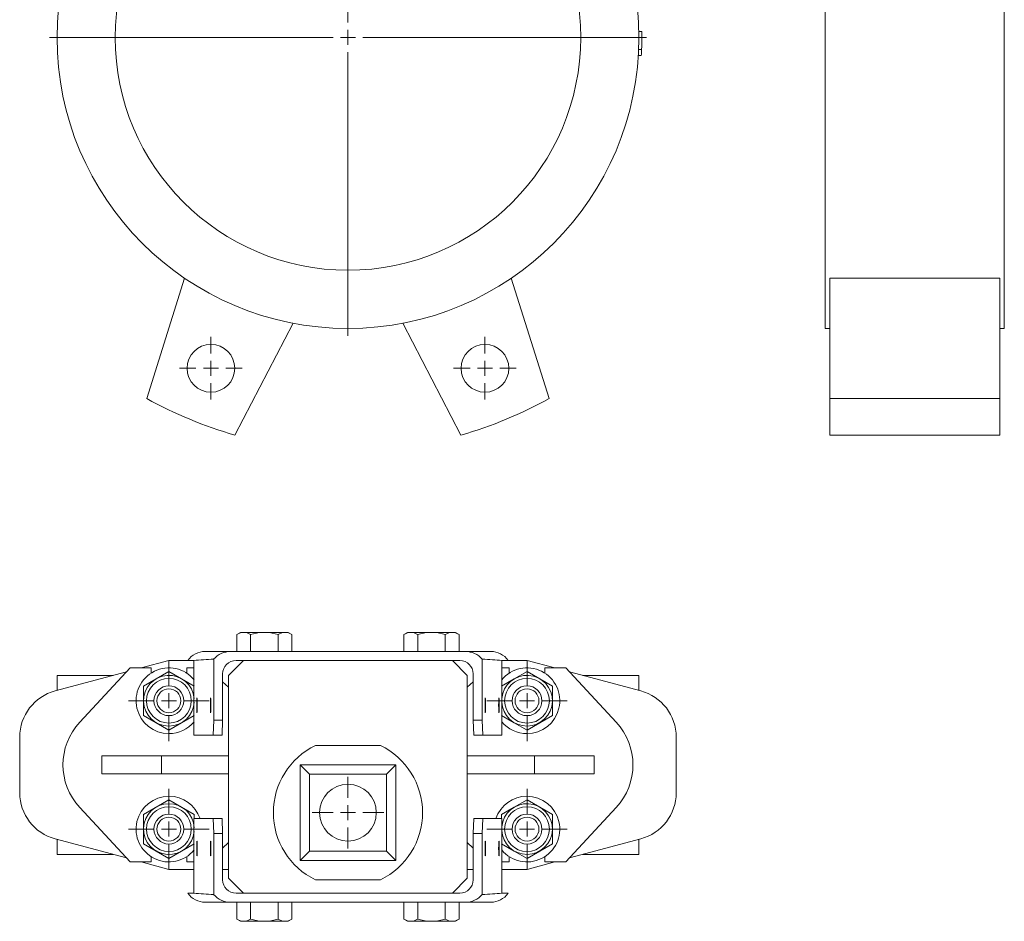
# Model space of a CAD drawing. Header units: millimetres. Extents: x -135 to 218, y 21 to 816.
# Tile 1 of 2: x -135 to 195, y 21 to 323. Entities that reach past the tile are written whole.
import ezdxf

# ---------------------------------------------------------------- set-up
doc = ezdxf.new("R2010")
doc.units = ezdxf.units.MM

# ---------------------------------------------------------------- blocks, each defined once
blk = doc.blocks.new('SW_CENTERMARKSYMBOL_0')
at = {"color": 0, "linetype": 'Continuous', "lineweight": 0}
for p, q in [((0, 5), (0, 100)), ((-5, 0), (-100, 0)), ((0, 0), (-2.5, 0)), ((0, 0), (0, 2.5)), ((0, 0), (0, -2.5)), ((0, 0), (2.5, 0)), ((5, 0), (100, 0)), ((0, -5), (0, -100))]:
    blk.add_line(p, q, dxfattribs=at)
blk = doc.blocks.new('SW_CENTERMARKSYMBOL_3')
at = {"color": 0, "linetype": 'Continuous', "lineweight": 0}
for p, q in [((0, 5), (0, 10.5)), ((-5, 0), (-10.5, 0)), ((0, 0), (-2.5, 0)), ((0, 0), (0, 2.5)), ((0, 0), (0, -2.5)), ((0, 0), (2.5, 0)), ((5, 0), (10.5, 0)), ((0, -5), (0, -10.5))]:
    blk.add_line(p, q, dxfattribs=at)
blk = doc.blocks.new('SW_CENTERMARKSYMBOL_4')
at = {"color": 0, "linetype": 'Continuous', "lineweight": 0}
for p, q in [((0, 5), (0, 10.5)), ((-5, 0), (-10.5, 0)), ((0, 0), (-2.5, 0)), ((0, 0), (0, 2.5)), ((0, 0), (0, -2.5)), ((0, 0), (2.5, 0)), ((5, 0), (10.5, 0)), ((0, -5), (0, -10.5))]:
    blk.add_line(p, q, dxfattribs=at)
blk = doc.blocks.new('SW_CENTERMARKSYMBOL_15')
at = {"color": 0, "linetype": 'Continuous', "lineweight": 0}
for p, q in [((0, 5), (0, 13.5)), ((-5, 0), (-13.5, 0)), ((0, 0), (-2.5, 0)), ((0, 0), (0, 2.5)), ((0, 0), (0, -2.5)), ((0, 0), (2.5, 0)), ((5, 0), (13.5, 0)), ((0, -5), (0, -13.5))]:
    blk.add_line(p, q, dxfattribs=at)
blk = doc.blocks.new('SW_CENTERMARKSYMBOL_16')
at = {"color": 0, "linetype": 'Continuous', "lineweight": 0}
for p, q in [((0, 5), (0, 13.5)), ((-5, 0), (-13.5, 0)), ((0, 0), (-2.5, 0)), ((0, 0), (0, 2.5)), ((0, 0), (0, -2.5)), ((0, 0), (2.5, 0)), ((5, 0), (13.5, 0)), ((0, -5), (0, -13.5))]:
    blk.add_line(p, q, dxfattribs=at)
blk = doc.blocks.new('SW_CENTERMARKSYMBOL_17')
at = {"color": 0, "linetype": 'Continuous', "lineweight": 0}
for p, q in [((0, 5), (0, 13.5)), ((-5, 0), (-13.5, 0)), ((0, 0), (-2.5, 0)), ((0, 0), (0, 2.5)), ((0, 0), (0, -2.5)), ((0, 0), (2.5, 0)), ((5, 0), (13.5, 0)), ((0, -5), (0, -13.5))]:
    blk.add_line(p, q, dxfattribs=at)
blk = doc.blocks.new('SW_CENTERMARKSYMBOL_18')
at = {"color": 0, "linetype": 'Continuous', "lineweight": 0}
for p, q in [((0, 5), (0, 13.5)), ((-5, 0), (-13.5, 0)), ((0, 0), (-2.5, 0)), ((0, 0), (0, 2.5)), ((0, 0), (0, -2.5)), ((0, 0), (2.5, 0)), ((5, 0), (13.5, 0)), ((0, -5), (0, -13.5))]:
    blk.add_line(p, q, dxfattribs=at)
blk = doc.blocks.new('SW_CENTERMARKSYMBOL_19')
at = {"color": 0, "linetype": 'Continuous', "lineweight": 0}
for p, q in [((0, 5), (0, 12)), ((-5, 0), (-12, 0)), ((0, 0), (-2.5, 0)), ((0, 0), (0, 2.5)), ((0, 0), (0, -2.5)), ((0, 0), (2.5, 0)), ((5, 0), (12, 0)), ((0, -5), (0, -12))]:
    blk.add_line(p, q, dxfattribs=at)

msp = doc.modelspace()

# ---------------------------------------------------------------- linework, layer by layer
at = {"color": 7, "linetype": 'Continuous', "lineweight": 15}
for p, q in [((135.17, 414.68), (135.17, 219.68)), ((195.17, 414.68), (195.17, 219.68)), ((72.7, 319.17), (73.7, 319.19)), ((72.72, 317.17), (73.72, 317.17)), ((72.53, 311.17), (73.53, 311.11)), ((72.63, 313.17), (73.63, 313.13)), ((-92.21, 196.2), (-79.51, 236.49)), ((42.65, 196.2), (29.94, 236.49)), ((193.67, 236.49), (136.67, 236.49)), ((136.67, 196.2), (136.67, 236.49)), ((193.67, 196.2), (193.67, 236.49)), ((-43.14, 221.42), (-62.65, 183.95)), ((-6.42, 221.42), (13.08, 183.95)), ((135.17, 219.68), (136.67, 219.68)), ((193.67, 219.68), (195.17, 219.68)), ((193.67, 196.2), (136.67, 196.2)), ((136.67, 183.95), (136.67, 196.2)), ((193.67, 183.95), (193.67, 196.2)), ((193.67, 183.95), (136.67, 183.95)), ((-60.81, 117.84), (-62.02, 117.14)), ((-62.02, 117.14), (-62.02, 111.44)), ((-60.81, 117.84), (-60.03, 117.84)), ((-59.39, 117.84), (-60.03, 117.84)), ((-59.39, 117.84), (-53.42, 117.84)), ((-57.4, 117.14), (-57.4, 111.44)), ((-52.14, 117.84), (-53.42, 117.84)), ((-52.14, 117.84), (-46.17, 117.84)), ((-48.16, 117.14), (-48.16, 111.44)), ((-45.53, 117.84), (-46.17, 117.84)), ((-45.53, 117.84), (-44.76, 117.84)), ((-43.54, 117.14), (-44.76, 117.84)), ((-43.54, 117.14), (-43.54, 111.44)), ((-4.81, 117.84), (-6.02, 117.14)), ((-6.02, 117.14), (-6.02, 111.44)), ((-4.81, 117.84), (-4.03, 117.84)), ((-3.39, 117.84), (-4.03, 117.84)), ((-3.39, 117.84), (2.58, 117.84)), ((-1.4, 117.14), (-1.4, 111.44)), ((3.86, 117.84), (2.58, 117.84)), ((3.86, 117.84), (9.83, 117.84)), ((7.84, 117.14), (7.84, 111.44)), ((10.47, 117.84), (9.83, 117.84)), ((10.47, 117.84), (11.24, 117.84)), ((12.46, 117.14), (11.24, 117.84)), ((12.46, 117.14), (12.46, 111.44)), ((-72.65, 111.44), (-64.13, 111.44)), ((-64.13, 111.44), (-24.78, 111.44)), ((-24.78, 111.44), (14.56, 111.44)), ((14.56, 111.44), (23.09, 111.44)), ((-97.78, 105.94), (-114.68, 87.72)), ((-90.78, 105.94), (-97.78, 105.94)), ((-84.78, 108.44), (-94.11, 105.94)), ((-90.78, 104.16), (-90.78, 105.94)), ((-78.07, 108.44), (-84.78, 108.44)), ((-78.78, 105.94), (-78.78, 104.16)), ((-76.41, 105.94), (-78.78, 105.94)), ((-76.41, 108.44), (-78.07, 108.44)), ((-76.41, 83.44), (-76.41, 108.44)), ((-69.78, 88.44), (-69.78, 108.87)), ((-59.78, 108.44), (-64.78, 103.44)), ((12.71, 108.44), (-62.28, 108.44)), ((15.22, 103.44), (10.22, 108.44)), ((20.22, 108.87), (20.22, 88.44)), ((26.84, 108.44), (28.5, 108.44)), ((26.84, 108.44), (26.84, 83.44)), ((29.22, 105.94), (26.84, 105.94)), ((35.22, 108.44), (28.5, 108.44)), ((29.22, 104.16), (29.22, 105.94)), ((44.55, 105.94), (35.22, 108.44)), ((41.22, 105.94), (41.22, 104.16)), ((48.22, 105.94), (41.22, 105.94)), ((65.11, 87.72), (48.22, 105.94)), ((-99, 104.63), (-122.92, 98.22)), ((-122.28, 103.44), (-122.28, 98.39)), ((-103.44, 103.44), (-122.28, 103.44)), ((-93.28, 99.85), (-89.03, 102.3)), ((-89.03, 102.3), (-84.78, 104.76)), ((-84.78, 104.76), (-80.53, 102.3)), ((-80.53, 102.3), (-76.28, 99.85)), ((-66.78, 103.94), (-66.78, 88.44)), ((-64.78, 103.44), (-64.78, 35.44)), ((15.22, 35.44), (15.22, 103.44)), ((17.22, 88.44), (17.22, 103.94)), ((30.97, 102.3), (26.72, 99.85)), ((35.22, 104.76), (30.97, 102.3)), ((39.47, 102.3), (35.22, 104.76)), ((43.72, 99.85), (39.47, 102.3)), ((73.36, 98.22), (49.43, 104.63)), ((72.72, 103.44), (53.88, 103.44)), ((72.72, 98.39), (72.72, 103.44)), ((-93.28, 94.94), (-93.28, 99.85)), ((-64.78, 99.45), (-66.78, 101.31)), ((17.22, 101.31), (15.22, 99.45)), ((43.72, 94.94), (43.72, 99.85)), ((-93.28, 90.03), (-93.28, 94.94)), ((43.72, 90.03), (43.72, 94.94)), ((-89.03, 87.58), (-93.28, 90.03)), ((-76.28, 90.03), (-80.53, 87.58)), ((26.72, 90.03), (30.97, 87.58)), ((39.47, 87.58), (43.72, 90.03)), ((-84.78, 85.13), (-89.03, 87.58)), ((-80.53, 87.58), (-84.78, 85.13)), ((-69.96, 83.44), (-69.78, 88.44)), ((-69.78, 88.44), (-66.78, 88.44)), ((-66.78, 88.44), (-66.96, 83.44)), ((17.22, 88.44), (20.22, 88.44)), ((17.39, 83.44), (17.22, 88.44)), ((20.22, 88.44), (20.39, 83.44)), ((30.97, 87.58), (35.22, 85.13)), ((35.22, 85.13), (39.47, 87.58)), ((-134.78, 82.77), (-134.78, 64.12)), ((-76.41, 83.44), (-69.96, 83.44)), ((-66.96, 83.44), (-69.96, 83.44)), ((20.39, 83.44), (17.39, 83.44)), ((26.84, 83.44), (20.39, 83.44)), ((85.22, 64.12), (85.22, 82.77)), ((-13.89, 79.94), (-35.68, 79.94)), ((-107.28, 70.44), (-107.28, 76.44)), ((-107.28, 76.44), (-87.28, 76.44)), ((-87.28, 76.44), (-87.28, 70.44)), ((-64.78, 76.44), (-87.28, 76.44)), ((37.72, 76.44), (15.22, 76.44)), ((37.72, 70.44), (37.72, 76.44)), ((37.72, 76.44), (57.72, 76.44)), ((57.72, 76.44), (57.72, 70.44)), ((-37.72, 70.38), (-40.78, 73.44)), ((-40.78, 73.44), (-40.78, 41.44)), ((-8.78, 73.44), (-40.78, 73.44)), ((-11.85, 70.38), (-8.78, 73.44)), ((-8.78, 41.44), (-8.78, 73.44)), ((-87.28, 70.44), (-107.28, 70.44)), ((-87.28, 70.44), (-64.78, 70.44)), ((-37.72, 70.38), (-37.72, 44.5)), ((-11.85, 70.38), (-37.72, 70.38)), ((-11.85, 44.5), (-11.85, 70.38)), ((15.22, 70.44), (37.72, 70.44)), ((57.72, 70.44), (37.72, 70.44)), ((-84.78, 61.76), (-89.03, 59.3)), ((-80.53, 59.3), (-84.78, 61.76)), ((30.97, 59.3), (35.22, 61.76)), ((35.22, 61.76), (39.47, 59.3)), ((-114.68, 59.16), (-97.78, 40.94)), ((-89.03, 59.3), (-93.28, 56.85)), ((-93.28, 56.85), (-93.28, 51.94)), ((-76.28, 56.85), (-80.53, 59.3)), ((-76.28, 55.56), (-76.28, 56.85)), ((26.72, 56.85), (30.97, 59.3)), ((26.72, 55.56), (26.72, 56.85)), ((39.47, 59.3), (43.72, 56.85)), ((43.72, 56.85), (43.72, 51.94)), ((48.22, 40.94), (65.11, 59.16)), ((-76.41, 55.44), (-69.96, 55.44)), ((-76.41, 55.44), (-76.41, 30.44)), ((-69.78, 50.44), (-69.96, 55.44)), ((-69.96, 55.44), (-66.96, 55.44)), ((-66.96, 55.44), (-66.78, 50.44)), ((17.22, 50.44), (17.39, 55.44)), ((17.39, 55.44), (20.39, 55.44)), ((20.39, 55.44), (20.22, 50.44)), ((26.84, 55.44), (20.39, 55.44)), ((26.84, 30.44), (26.84, 55.44)), ((-93.28, 51.94), (-93.28, 47.03)), ((-66.78, 50.44), (-69.78, 50.44)), ((-69.78, 50.44), (-69.78, 30.01)), ((-66.78, 34.94), (-66.78, 50.44)), ((17.22, 50.44), (17.22, 34.94)), ((20.22, 50.44), (17.22, 50.44)), ((20.22, 30.01), (20.22, 50.44)), ((43.72, 51.94), (43.72, 47.03)), ((-122.92, 48.66), (-99, 42.25)), ((-122.28, 48.49), (-122.28, 43.44)), ((-93.28, 47.03), (-89.03, 44.58)), ((-80.53, 44.58), (-76.28, 47.03)), ((-66.78, 45.57), (-64.78, 47.43)), ((15.22, 47.43), (17.22, 45.57)), ((30.97, 44.58), (26.72, 47.03)), ((43.72, 47.03), (39.47, 44.58)), ((49.43, 42.25), (73.36, 48.66)), ((72.72, 43.44), (72.72, 48.49)), ((-103.44, 43.44), (-122.28, 43.44)), ((-89.03, 44.58), (-84.78, 42.13)), ((-84.78, 42.13), (-80.53, 44.58)), ((-37.72, 44.5), (-40.78, 41.44)), ((-37.72, 44.5), (-11.85, 44.5)), ((-11.85, 44.5), (-8.78, 41.44)), ((35.22, 42.13), (30.97, 44.58)), ((39.47, 44.58), (35.22, 42.13)), ((72.72, 43.44), (53.88, 43.44)), ((-97.78, 40.94), (-90.78, 40.94)), ((-94.11, 40.94), (-84.78, 38.44)), ((-90.78, 40.94), (-90.78, 42.72)), ((-78.78, 42.72), (-78.78, 40.94)), ((-78.78, 40.94), (-76.41, 40.94)), ((-40.78, 41.44), (-8.78, 41.44)), ((26.84, 40.94), (29.22, 40.94)), ((29.22, 40.94), (29.22, 42.72)), ((35.22, 38.44), (44.55, 40.94)), ((41.22, 42.72), (41.22, 40.94)), ((41.22, 40.94), (48.22, 40.94)), ((-84.78, 38.44), (-76.41, 38.44)), ((-66.78, 38.44), (-64.78, 38.44)), ((15.22, 38.44), (17.22, 38.44)), ((26.84, 38.44), (35.22, 38.44)), ((-64.78, 35.44), (-59.78, 30.44)), ((-35.68, 34.94), (-13.89, 34.94)), ((10.22, 30.44), (15.22, 35.44)), ((-76.41, 30.44), (-78.47, 30.44)), ((12.71, 30.44), (-62.28, 30.44)), ((26.84, 30.44), (28.9, 30.44)), ((-64.13, 27.44), (-72.65, 27.44)), ((-64.13, 27.44), (-24.78, 27.44)), ((-62.02, 21.74), (-62.02, 27.44)), ((-57.4, 21.74), (-57.4, 27.44)), ((-48.16, 21.74), (-48.16, 27.44)), ((-43.54, 21.74), (-43.54, 27.44)), ((-24.78, 27.44), (14.56, 27.44)), ((-6.02, 21.74), (-6.02, 27.44)), ((-1.4, 21.74), (-1.4, 27.44)), ((7.84, 21.74), (7.84, 27.44)), ((12.46, 21.74), (12.46, 27.44)), ((23.09, 27.44), (14.56, 27.44)), ((-62.02, 21.74), (-60.81, 21.04)), ((-60.03, 21.04), (-60.81, 21.04)), ((-59.39, 21.04), (-60.03, 21.04)), ((-53.42, 21.04), (-59.39, 21.04)), ((-52.14, 21.04), (-53.42, 21.04)), ((-46.17, 21.04), (-52.14, 21.04)), ((-45.53, 21.04), (-46.17, 21.04)), ((-44.76, 21.04), (-45.53, 21.04)), ((-44.76, 21.04), (-43.54, 21.74)), ((-6.02, 21.74), (-4.81, 21.04)), ((-4.03, 21.04), (-4.81, 21.04)), ((-3.39, 21.04), (-4.03, 21.04)), ((2.58, 21.04), (-3.39, 21.04)), ((3.86, 21.04), (2.58, 21.04)), ((9.83, 21.04), (3.86, 21.04)), ((10.47, 21.04), (9.83, 21.04)), ((11.24, 21.04), (10.47, 21.04)), ((11.24, 21.04), (12.46, 21.74))]:
    msp.add_line(p, q, dxfattribs=at)
for centre, radius in [((-24.78, 317.18), 97.5), ((-24.78, 317.18), 78), ((-70.71, 206.31), 8), ((21.14, 206.31), 8), ((-84.78, 94.94), 7.5), ((35.22, 94.94), 7.5), ((-84.78, 94.94), 5), ((35.22, 94.94), 5), ((-84.78, 94.94), 4), ((35.22, 94.94), 4), ((-24.78, 57.44), 9.5), ((-84.78, 51.94), 7.5), ((35.22, 51.94), 7.5), ((-84.78, 51.94), 5), ((35.22, 51.94), 5), ((-84.78, 51.94), 4), ((35.22, 51.94), 4)]:
    msp.add_circle(centre, radius, dxfattribs=at)
for centre, radius, start, end in [((-24.78, 317.18), 98.5, 357.6435, 359.9941), ((-24.78, 317.18), 98.5, 359.9941, 1.1694), ((-24.78, 317.18), 98.5, 356.4682, 357.6435), ((-24.78, 317.18), 138.5, 240.8662, 254.1338), ((-24.78, 317.18), 138.5, 285.8662, 299.1338), ((-84.78, 94.94), 11, 39.5212, 270), ((35.22, 94.94), 11, 270, 140.4647), ((-84.78, 94.94), 8.5, 5.3852, 270), ((35.22, 94.94), 8.5, 270, 174.6148), ((-118.78, 82.77), 16, 105, 180), ((69.22, 82.77), 16, 0, 75), ((-84.78, 94.94), 8.5, 270, 356.9421), ((35.22, 94.94), 8.5, 183.0579, 270), ((-99.28, 73.44), 21, 137.1568, 222.8432), ((-84.78, 94.94), 11, 270, 320.0737), ((35.22, 94.94), 11, 219.9263, 270), ((49.72, 73.44), 21, 317.1568, 42.8432), ((-24.78, 57.44), 25, 115.8419, 244.1581), ((-24.78, 57.44), 25, 295.8419, 64.1581), ((-118.78, 64.12), 16, 180, 255), ((-84.78, 51.94), 11, 90, 320.4788), ((-84.78, 51.94), 11, 18.7008, 90), ((35.22, 51.94), 11, 90, 161.2992), ((35.22, 51.94), 11, 219.5212, 90), ((69.22, 64.12), 16, 285, 0), ((-84.78, 51.94), 8.5, 90, 354.6148), ((-84.78, 51.94), 8.5, 3.0579, 90), ((35.22, 51.94), 8.5, 270, 174.6148), ((35.22, 51.94), 8.5, 183.0579, 270)]:
    msp.add_arc(centre, radius, start, end, dxfattribs=at)
for centre, major_axis, ratio, start_param, end_param in [((-72.65, 103.94), (0, 7.5), 0.969003, 0, 0.927295), ((-64.13, 103.94), (7.5, 0), 0.999471, 1.570796, 2.424783), ((14.56, 103.94), (7.5, 0), 0.999471, 0.716809, 1.570796), ((23.09, 103.94), (0, 7.5), 0.969003, 5.35589, 6.283185), ((38.57, 103.94), (143.73, 0), 0.052182, 2.424783, 2.498092), ((-62.28, 103.94), (-4.5, 0), 0.999411, 4.712389, 6.283185), ((12.71, 103.94), (4.5, 0), 0.999411, 0, 1.570796), ((-88.14, 103.94), (143.73, 0), 0.052182, 0.643501, 0.716809), ((-62.28, 34.94), (-4.5, 0), 0.999411, 0, 1.570796), ((12.71, 34.94), (4.5, 0), 0.999411, 4.712389, 6.283185), ((-72.65, 34.94), (0, 7.5), 0.969003, 2.214297, 3.141593), ((38.57, 34.94), (143.73, 0), 0.052182, 3.785094, 3.858402), ((-64.13, 34.94), (-7.5, 0), 0.999471, 0.716809, 1.570796), ((14.56, 34.94), (-7.5, 0), 0.999471, 1.570796, 2.424783), ((-88.14, 34.94), (143.73, 0), 0.052182, 5.566376, 5.639684), ((23.09, 34.94), (0, 7.5), 0.969003, 3.141593, 4.068888)]:
    msp.add_ellipse(centre, major_axis=major_axis, ratio=ratio, start_param=start_param, end_param=end_param, dxfattribs=at)
for centre in [(-75.38, 93.44), (-70.81, 93.44), (21.25, 93.44), (25.81, 93.44), (-75.38, 45.44), (-70.81, 45.44), (21.25, 45.44), (25.81, 45.44)]:
    msp.add_ellipse(centre, major_axis=(0, 2.5), ratio=0.034326, dxfattribs=at)
for points in [[(-60.03, 117.84), (-60.71, 117.78), (-61.37, 117.52), (-62.02, 117.14)], [(-57.4, 117.14), (-56.1, 117.52), (-54.78, 117.78), (-53.42, 117.84)], [(-52.14, 117.84), (-50.79, 117.78), (-49.47, 117.52), (-48.16, 117.14)], [(-46.17, 117.84), (-46.85, 117.78), (-47.51, 117.52), (-48.16, 117.14)], [(-4.03, 117.84), (-4.71, 117.78), (-5.37, 117.52), (-6.02, 117.14)], [(-1.4, 117.14), (-0.1, 117.52), (1.22, 117.78), (2.58, 117.84)], [(3.86, 117.84), (5.21, 117.78), (6.53, 117.52), (7.84, 117.14)], [(9.83, 117.84), (9.15, 117.78), (8.49, 117.52), (7.84, 117.14)], [(-60.03, 21.04), (-60.71, 21.1), (-61.37, 21.36), (-62.02, 21.74)], [(-46.17, 21.04), (-46.85, 21.1), (-47.51, 21.36), (-48.16, 21.74)], [(-4.03, 21.04), (-4.71, 21.1), (-5.37, 21.36), (-6.02, 21.74)], [(9.83, 21.04), (9.15, 21.1), (8.49, 21.36), (7.84, 21.74)]]:
    msp.add_open_spline(points, degree=3, dxfattribs=at)
for points in [[(-57.4, 117.14), (-57.73, 117.33), (-58.05, 117.49), (-58.71, 117.73), (-59.05, 117.81), (-59.39, 117.84)], [(-43.54, 117.14), (-43.87, 117.33), (-44.19, 117.49), (-44.85, 117.73), (-45.19, 117.81), (-45.53, 117.84)], [(-1.4, 117.14), (-1.73, 117.33), (-2.05, 117.49), (-2.71, 117.73), (-3.05, 117.81), (-3.39, 117.84)], [(12.46, 117.14), (12.13, 117.33), (11.81, 117.49), (11.15, 117.73), (10.81, 117.81), (10.47, 117.84)], [(-57.4, 21.74), (-57.73, 21.55), (-58.05, 21.4), (-58.71, 21.15), (-59.05, 21.07), (-59.39, 21.04)], [(-57.4, 21.74), (-56.76, 21.55), (-56.11, 21.39), (-54.78, 21.15), (-54.09, 21.07), (-53.42, 21.04)], [(-52.14, 21.04), (-51.47, 21.07), (-50.81, 21.15), (-49.48, 21.39), (-48.81, 21.55), (-48.16, 21.74)], [(-43.54, 21.74), (-43.87, 21.55), (-44.19, 21.4), (-44.85, 21.15), (-45.19, 21.07), (-45.53, 21.04)], [(-1.4, 21.74), (-1.73, 21.55), (-2.05, 21.4), (-2.71, 21.15), (-3.05, 21.07), (-3.39, 21.04)], [(-1.4, 21.74), (-0.76, 21.55), (-0.11, 21.39), (1.22, 21.15), (1.91, 21.07), (2.58, 21.04)], [(3.86, 21.04), (4.53, 21.07), (5.19, 21.15), (6.52, 21.39), (7.19, 21.55), (7.84, 21.74)], [(12.46, 21.74), (12.13, 21.55), (11.81, 21.4), (11.15, 21.15), (10.81, 21.07), (10.47, 21.04)]]:
    msp.add_open_spline(points, degree=3, knots=[0, 0, 0, 0, 0.5, 0.5, 1, 1, 1, 1], dxfattribs=at)

# ---------------------------------------------------------------- block references
at = {"color": 7, "linetype": 'Continuous', "lineweight": 0}
for name, p in [('SW_CENTERMARKSYMBOL_0', (-24.78, 317.18)), ('SW_CENTERMARKSYMBOL_3', (-70.71, 206.31)), ('SW_CENTERMARKSYMBOL_4', (21.14, 206.31)), ('SW_CENTERMARKSYMBOL_15', (-84.78, 94.94)), ('SW_CENTERMARKSYMBOL_18', (35.22, 94.94)), ('SW_CENTERMARKSYMBOL_19', (-24.78, 57.44)), ('SW_CENTERMARKSYMBOL_16', (-84.78, 51.94)), ('SW_CENTERMARKSYMBOL_17', (35.22, 51.94))]:
    msp.add_blockref(name, p, dxfattribs=at)

doc.saveas('drawing.dxf')
